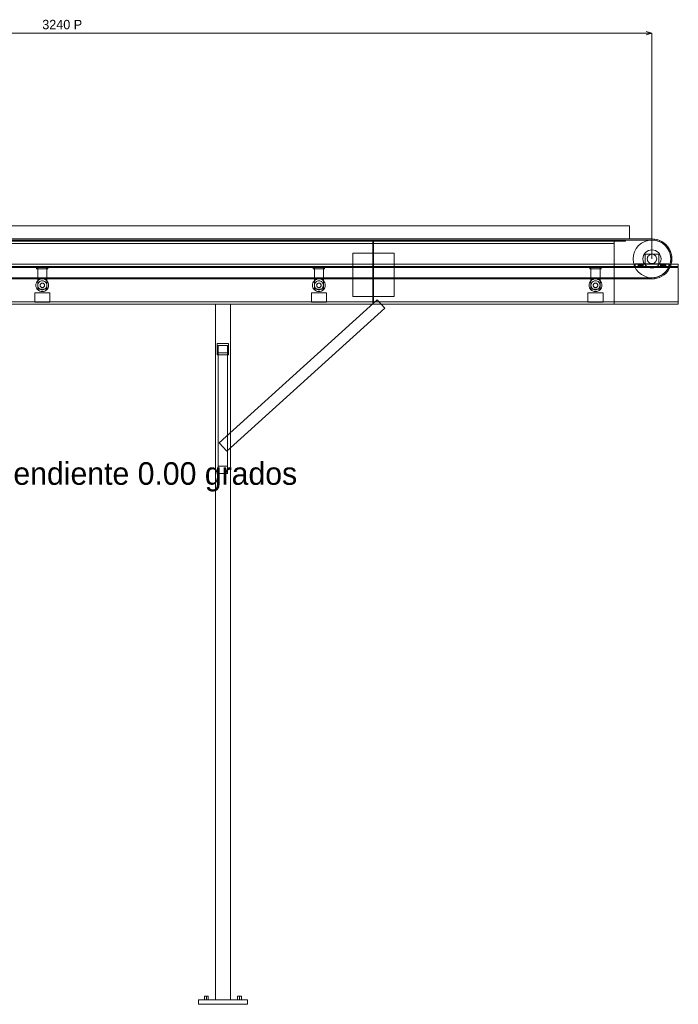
# Model space of a CAD drawing. Header units: millimetres. Extents: x -3490 to 61924, y -72580 to 6847.
# Tile 6 of 256: x 1560 to 3310, y -62480 to -59865. Entities that reach past the tile are written whole.
import ezdxf

# ---------------------------------------------------------------- set-up
doc = ezdxf.new("R2010")
doc.units = ezdxf.units.MM
for name, color, linetype, lineweight in [('COTAS_P', 1, 'Continuous', 0), ('R27_C11_CONJUNTO', 7, 'Continuous', 0), ('TEXTOS', 4, 'Continuous', 0)]:
    doc.layers.add(name, color=color, linetype=linetype, lineweight=lineweight)
doc.dimstyles.new('R19_10', dxfattribs={"dimtxt": 25, "dimasz": 15, "dimexe": 15, "dimexo": 8, "dimgap": 10, "dimtad": 1, "dimtih": 1, "dimtoh": 1, "dimdsep": 46, "dimcen": 0.09, "dimadec": 0, "dimazin": 0, "dimtfac": 1, "dimtdec": 4, "dimtofl": 0, "dimtmove": 0, "dimatfit": 3, "dimfxl": 1, "dimtolj": 1, "dimtzin": 0, "dimarcsym": 0})

# ---------------------------------------------------------------- blocks, each defined once
blk = doc.blocks.new('DIM_R29_72')
at = {"layer": 'COTAS_P'}
for p, q in [((0, -59900), (15, -59895.5)), ((0, -60500), (0, -59900)), ((0, -59900), (3240, -59900)), ((0, -59900), (15, -59904.5)), ((3240, -59900), (3225, -59895.5)), ((3240, -59900), (3225, -59904.5)), ((3240, -60500), (3240, -59900))]:
    blk.add_line(p, q, dxfattribs=at)
blk.add_text('3240 P', height=25, dxfattribs=at).set_placement((1620, -59890))

msp = doc.modelspace()

# ---------------------------------------------------------------- linework, layer by layer
at = {"layer": 'R27_C11_CONJUNTO'}
for p, q in [((60, -60412), (3180, -60412)), ((3180, -60447), (3180, -60412)), ((0, -60447), (3240, -60447)), ((3240, -60447), (0, -60447)), ((0, -60450), (3240, -60450)), ((3240, -60450), (0, -60450)), ((60, -60447), (3180, -60447)), ((70, -60450), (3170, -60450)), ((70, -60453), (3170, -60453)), ((100, -60453), (3140, -60453)), ((100, -60459), (3140, -60459)), ((1300, -60453), (2498, -60453)), ((1300, -60459), (2498, -60459)), ((2498, -60620), (2498, -60453)), ((2498, -60459), (2498, -60453)), ((2500, -60453), (3140, -60453)), ((2500, -60453), (2500, -60620)), ((2500, -60453), (2500, -60459)), ((2500, -60459), (3140, -60459)), ((3140, -60620), (3140, -60453)), ((3140, -60459), (3140, -60453)), ((3170, -60453), (3170, -60450)), ((3198.427, -60472.221), (3204.645, -60464.645)), ((3204.645, -60464.645), (3212.221, -60458.427)), ((3212.221, -60458.427), (3220.866, -60453.806)), ((3220.866, -60453.806), (3230.245, -60450.961)), ((3230.245, -60450.961), (3240, -60450)), ((3240, -60450), (3240, -60447)), ((3240, -60447), (3246.918, -60447.453)), ((3240, -60450), (3249.755, -60450.961)), ((3246.526, -60450.428), (3240, -60450)), ((3246.526, -60450.428), (3246.918, -60447.453)), ((3252.941, -60451.704), (3246.526, -60450.428)), ((3246.918, -60447.453), (3253.717, -60448.806)), ((3249.755, -60450.961), (3259.134, -60453.806)), ((3252.941, -60451.704), (3253.717, -60448.806)), ((3259.134, -60453.806), (3252.941, -60451.704)), ((3253.717, -60448.806), (3260.282, -60451.034)), ((3259.134, -60453.806), (3260.282, -60451.034)), ((3259.134, -60453.806), (3267.779, -60458.427)), ((3265, -60456.699), (3259.134, -60453.806)), ((3260.282, -60451.034), (3266.5, -60454.101)), ((3265, -60456.699), (3266.5, -60454.101)), ((3270.438, -60460.332), (3265, -60456.699)), ((3266.5, -60454.101), (3272.264, -60457.952)), ((3267.779, -60458.427), (3275.355, -60464.645)), ((3270.438, -60460.332), (3272.264, -60457.952)), ((3275.355, -60464.645), (3270.438, -60460.332)), ((3272.264, -60457.952), (3277.477, -60462.523)), ((3275.355, -60464.645), (3277.477, -60462.523)), ((3275.355, -60464.645), (3281.573, -60472.221)), ((3279.668, -60469.562), (3275.355, -60464.645)), ((3277.477, -60462.523), (3282.048, -60467.736)), ((3279.668, -60469.562), (3282.048, -60467.736)), ((3282.048, -60467.736), (3285.899, -60473.5)), ((2445, -60485), (2555, -60485)), ((2445, -60485), (2445, -60600)), ((2555, -60600), (2555, -60485)), ((3190, -60500), (3190.961, -60490.245)), ((3190.961, -60490.245), (3193.806, -60480.866)), ((3193.806, -60480.866), (3198.427, -60472.221)), ((3216.461, -60495.318), (3217.827, -60490.816)), ((3217.827, -60490.816), (3220.045, -60486.666)), ((3220.045, -60486.666), (3223.029, -60483.029)), ((3222, -60487), (3258, -60487)), ((3222, -60487), (3222, -60513)), ((3223.029, -60483.029), (3226.666, -60480.045)), ((3226.666, -60480.045), (3230.816, -60477.827)), ((3228.452, -60495.216), (3229.607, -60493.055)), ((3229.607, -60493.055), (3231.161, -60491.161)), ((3230.816, -60477.827), (3235.318, -60476.461)), ((3231.161, -60491.161), (3233.055, -60489.607)), ((3233.055, -60489.607), (3235.216, -60488.452)), ((3235.216, -60488.452), (3237.561, -60487.74)), ((3235.318, -60476.461), (3240, -60476)), ((3237.561, -60487.74), (3240, -60487.5)), ((3240, -60476), (3244.682, -60476.461)), ((3240, -60487.5), (3242.439, -60487.74)), ((3242.439, -60487.74), (3244.784, -60488.452)), ((3244.682, -60476.461), (3249.184, -60477.827)), ((3244.784, -60488.452), (3246.945, -60489.607)), ((3246.945, -60489.607), (3248.839, -60491.161)), ((3248.839, -60491.161), (3250.393, -60493.055)), ((3249.184, -60477.827), (3253.334, -60480.045)), ((3250.393, -60493.055), (3251.548, -60495.216)), ((3253.334, -60480.045), (3256.971, -60483.029)), ((3256.971, -60483.029), (3259.955, -60486.666)), ((3258, -60513), (3258, -60487)), ((3259.955, -60486.666), (3262.173, -60490.816)), ((3262.173, -60490.816), (3263.539, -60495.318)), ((3283.301, -60475), (3279.668, -60469.562)), ((3281.573, -60472.221), (3286.194, -60480.866)), ((3283.301, -60475), (3285.899, -60473.5)), ((3286.194, -60480.866), (3283.301, -60475)), ((3285.899, -60473.5), (3288.966, -60479.718)), ((3286.194, -60480.866), (3288.966, -60479.718)), ((3286.194, -60480.866), (3289.039, -60490.245)), ((3288.296, -60487.059), (3286.194, -60480.866)), ((3288.296, -60487.059), (3291.194, -60486.283)), ((3289.572, -60493.474), (3288.296, -60487.059)), ((3288.966, -60479.718), (3291.194, -60486.283)), ((3289.039, -60490.245), (3290, -60500)), ((3289.572, -60493.474), (3292.547, -60493.082)), ((3290, -60500), (3289.572, -60493.474)), ((3291.194, -60486.283), (3292.547, -60493.082)), ((3292.547, -60493.082), (3293, -60500)), ((-70, -60514), (3310, -60514)), ((-70, -60520), (3310, -60520)), ((1605, -60520), (1635, -60520)), ((1605, -60520), (1605, -60526)), ((1608, -60520), (1632, -60520)), ((1608, -60520), (1608, -60580)), ((1632, -60580), (1632, -60520)), ((1635, -60526), (1635, -60520)), ((2340, -60520), (2370, -60520)), ((2340, -60520), (2340, -60526)), ((2343, -60520), (2367, -60520)), ((2343, -60520), (2343, -60580)), ((2367, -60580), (2367, -60520)), ((2370, -60526), (2370, -60520)), ((3075, -60520), (3105, -60520)), ((3075, -60520), (3075, -60526)), ((3078, -60520), (3102, -60520)), ((3078, -60520), (3078, -60580)), ((3102, -60580), (3102, -60520)), ((3105, -60526), (3105, -60520)), ((3190.961, -60509.755), (3190, -60500)), ((3193.806, -60519.134), (3190.961, -60509.755)), ((3198.427, -60527.779), (3193.806, -60519.134)), ((3195, -60513), (3285, -60513)), ((3195, -60513), (3195, -60523)), ((3203, -60513.077), (3203, -60513)), ((3203, -60513), (3217, -60513)), ((3203, -60513.304), (3203, -60513.077)), ((3203, -60513.077), (3217, -60513.077)), ((3203, -60513.674), (3203, -60513.304)), ((3203, -60513.304), (3217, -60513.304)), ((3203, -60514.172), (3203, -60513.674)), ((3203, -60513.674), (3217, -60513.674)), ((3203, -60514.778), (3203, -60514.172)), ((3203, -60514.172), (3217, -60514.172)), ((3203, -60515.469), (3203, -60514.778)), ((3203, -60514.778), (3217, -60514.778)), ((3203, -60516.22), (3203, -60515.469)), ((3203, -60515.469), (3217, -60515.469)), ((3203, -60517), (3203, -60516.22)), ((3203, -60516.22), (3217, -60516.22)), ((3203, -60517.78), (3203, -60517)), ((3217, -60517), (3203, -60517)), ((3203, -60517.78), (3203, -60518.531)), ((3203, -60517.78), (3217, -60517.78)), ((3203, -60518.531), (3203, -60519.222)), ((3203, -60518.531), (3217, -60518.531)), ((3203, -60519.222), (3203, -60519.828)), ((3203, -60519.222), (3217, -60519.222)), ((3203, -60519.828), (3203, -60520.326)), ((3203, -60519.828), (3217, -60519.828)), ((3203, -60520.326), (3203, -60520.696)), ((3203, -60520.326), (3217, -60520.326)), ((3203, -60520.696), (3203, -60520.923)), ((3203, -60520.696), (3217, -60520.696)), ((3203, -60520.923), (3203, -60521)), ((3203, -60520.923), (3217, -60520.923)), ((3203, -60521), (3217, -60521)), ((3216, -60500), (3216.461, -60495.318)), ((3216.461, -60504.682), (3216, -60500)), ((3217.827, -60509.184), (3216.461, -60504.682)), ((3217, -60513.077), (3217, -60513)), ((3217, -60513.304), (3217, -60513.077)), ((3217, -60513.674), (3217, -60513.304)), ((3217, -60514.172), (3217, -60513.674)), ((3217, -60514.778), (3217, -60514.172)), ((3217, -60515.469), (3217, -60514.778)), ((3217, -60516.22), (3217, -60515.469)), ((3217, -60517), (3217, -60516.22)), ((3217, -60517), (3217, -60517.78)), ((3217, -60517.78), (3217, -60518.531)), ((3217, -60518.531), (3217, -60519.222)), ((3217, -60519.222), (3217, -60519.828)), ((3217, -60519.828), (3217, -60520.326)), ((3217, -60520.326), (3217, -60520.696)), ((3217, -60520.696), (3217, -60520.923)), ((3217, -60520.923), (3217, -60521)), ((3220.045, -60513.334), (3217.827, -60509.184)), ((3223.029, -60516.971), (3220.045, -60513.334)), ((3222, -60513), (3258, -60513)), ((3226.666, -60519.955), (3223.029, -60516.971)), ((3230.816, -60522.173), (3226.666, -60519.955)), ((3227.5, -60500), (3227.74, -60497.561)), ((3227.74, -60502.439), (3227.5, -60500)), ((3227.74, -60497.561), (3228.452, -60495.216)), ((3228.452, -60504.784), (3227.74, -60502.439)), ((3229.607, -60506.945), (3228.452, -60504.784)), ((3231.161, -60508.839), (3229.607, -60506.945)), ((3233.055, -60510.393), (3231.161, -60508.839)), ((3235.216, -60511.548), (3233.055, -60510.393)), ((3237.561, -60512.26), (3235.216, -60511.548)), ((3240, -60512.5), (3237.561, -60512.26)), ((3242.439, -60512.26), (3240, -60512.5)), ((3244.784, -60511.548), (3242.439, -60512.26)), ((3246.945, -60510.393), (3244.784, -60511.548)), ((3248.839, -60508.839), (3246.945, -60510.393)), ((3250.393, -60506.945), (3248.839, -60508.839)), ((3253.334, -60519.955), (3249.184, -60522.173)), ((3251.548, -60504.784), (3250.393, -60506.945)), ((3251.548, -60495.216), (3252.26, -60497.561)), ((3252.26, -60502.439), (3251.548, -60504.784)), ((3252.26, -60497.561), (3252.5, -60500)), ((3252.5, -60500), (3252.26, -60502.439)), ((3256.971, -60516.971), (3253.334, -60519.955)), ((3259.955, -60513.334), (3256.971, -60516.971)), ((3262.173, -60509.184), (3259.955, -60513.334)), ((3263.539, -60504.682), (3262.173, -60509.184)), ((3263, -60513.077), (3263, -60513)), ((3263, -60513), (3277, -60513)), ((3263, -60513.304), (3263, -60513.077)), ((3263, -60513.077), (3277, -60513.077)), ((3263, -60513.674), (3263, -60513.304)), ((3263, -60513.304), (3277, -60513.304)), ((3263, -60514.172), (3263, -60513.674)), ((3263, -60513.674), (3277, -60513.674)), ((3263, -60514.778), (3263, -60514.172)), ((3263, -60514.172), (3277, -60514.172)), ((3263, -60515.469), (3263, -60514.778)), ((3263, -60514.778), (3277, -60514.778)), ((3263, -60516.22), (3263, -60515.469)), ((3263, -60515.469), (3277, -60515.469)), ((3263, -60517), (3263, -60516.22)), ((3263, -60516.22), (3277, -60516.22)), ((3263, -60517.78), (3263, -60517)), ((3277, -60517), (3263, -60517)), ((3263, -60517.78), (3263, -60518.531)), ((3263, -60517.78), (3277, -60517.78)), ((3263, -60518.531), (3263, -60519.222)), ((3263, -60518.531), (3277, -60518.531)), ((3263, -60519.222), (3263, -60519.828)), ((3263, -60519.222), (3277, -60519.222)), ((3263, -60519.828), (3263, -60520.326)), ((3263, -60519.828), (3277, -60519.828)), ((3263, -60520.326), (3263, -60520.696)), ((3263, -60520.326), (3277, -60520.326)), ((3263, -60520.696), (3263, -60520.923)), ((3263, -60520.696), (3277, -60520.696)), ((3263, -60520.923), (3263, -60521)), ((3263, -60520.923), (3277, -60520.923)), ((3263, -60521), (3277, -60521)), ((3263.539, -60495.318), (3264, -60500)), ((3264, -60500), (3263.539, -60504.682)), ((3277, -60513.077), (3277, -60513)), ((3277, -60513.304), (3277, -60513.077)), ((3277, -60513.674), (3277, -60513.304)), ((3277, -60514.172), (3277, -60513.674)), ((3277, -60514.778), (3277, -60514.172)), ((3277, -60515.469), (3277, -60514.778)), ((3277, -60516.22), (3277, -60515.469)), ((3277, -60517), (3277, -60516.22)), ((3277, -60517), (3277, -60517.78)), ((3277, -60517.78), (3277, -60518.531)), ((3277, -60518.531), (3277, -60519.222)), ((3277, -60519.222), (3277, -60519.828)), ((3277, -60519.828), (3277, -60520.326)), ((3277, -60520.326), (3277, -60520.696)), ((3277, -60520.696), (3277, -60520.923)), ((3277, -60520.923), (3277, -60521)), ((3286.194, -60519.134), (3281.573, -60527.779)), ((3283.301, -60525), (3286.194, -60519.134)), ((3285, -60523), (3285, -60513)), ((3288.966, -60520.282), (3285.899, -60526.5)), ((3289.039, -60509.755), (3286.194, -60519.134)), ((3286.194, -60519.134), (3288.296, -60512.941)), ((3286.194, -60519.134), (3288.966, -60520.282)), ((3288.296, -60512.941), (3289.572, -60506.526)), ((3288.296, -60512.941), (3291.194, -60513.717)), ((3291.194, -60513.717), (3288.966, -60520.282)), ((3290, -60500), (3289.039, -60509.755)), ((3289.572, -60506.526), (3290, -60500)), ((3289.572, -60506.526), (3292.547, -60506.918)), ((3290, -60500), (3293, -60500)), ((3292.547, -60506.918), (3291.194, -60513.717)), ((3293, -60500), (3292.547, -60506.918)), ((3310, -60520), (3310, -60514)), ((-70, -60523), (3310, -60523)), ((1605, -60526), (1635, -60526)), ((2340, -60526), (2370, -60526)), ((3075, -60526), (3105, -60526)), ((3195, -60523), (3285, -60523)), ((3204.645, -60535.355), (3198.427, -60527.779)), ((3212.221, -60541.573), (3204.645, -60535.355)), ((3220.866, -60546.194), (3212.221, -60541.573)), ((3230.245, -60549.039), (3220.866, -60546.194)), ((3235.318, -60523.539), (3230.816, -60522.173)), ((3240, -60524), (3235.318, -60523.539)), ((3244.682, -60523.539), (3240, -60524)), ((3249.184, -60522.173), (3244.682, -60523.539)), ((3259.134, -60546.194), (3249.755, -60549.039)), ((3252.941, -60548.296), (3259.134, -60546.194)), ((3267.779, -60541.573), (3259.134, -60546.194)), ((3259.134, -60546.194), (3265, -60543.301)), ((3259.134, -60546.194), (3260.282, -60548.966)), ((3266.5, -60545.899), (3260.282, -60548.966)), ((3265, -60543.301), (3270.438, -60539.668)), ((3265, -60543.301), (3266.5, -60545.899)), ((3272.264, -60542.048), (3266.5, -60545.899)), ((3275.355, -60535.355), (3267.779, -60541.573)), ((3270.438, -60539.668), (3275.355, -60535.355)), ((3270.438, -60539.668), (3272.264, -60542.048)), ((3277.477, -60537.477), (3272.264, -60542.048)), ((3281.573, -60527.779), (3275.355, -60535.355)), ((3275.355, -60535.355), (3279.668, -60530.438)), ((3275.355, -60535.355), (3277.477, -60537.477)), ((3282.048, -60532.264), (3277.477, -60537.477)), ((3279.668, -60530.438), (3283.301, -60525)), ((3279.668, -60530.438), (3282.048, -60532.264)), ((3285.899, -60526.5), (3282.048, -60532.264)), ((3283.301, -60525), (3285.899, -60526.5)), ((3310, -60620), (3310, -60523)), ((0, -60550), (3240, -60550)), ((3240, -60550), (0, -60550)), ((0, -60553), (3240, -60553)), ((3240, -60553), (0, -60553)), ((1603, -60570), (1603.327, -60566.683)), ((1603.327, -60573.317), (1603, -60570)), ((1603.327, -60566.683), (1604.294, -60563.494)), ((1604.294, -60576.506), (1603.327, -60573.317)), ((1604.294, -60563.494), (1605.865, -60560.555)), ((1605.865, -60560.555), (1607.979, -60557.979)), ((1607.979, -60557.979), (1610.555, -60555.865)), ((1608, -60570), (1608.231, -60567.659)), ((1608.231, -60572.341), (1608, -60570)), ((1608.231, -60567.659), (1608.913, -60565.408)), ((1608.913, -60574.592), (1608.231, -60572.341)), ((1608.913, -60565.408), (1610.022, -60563.333)), ((1610.022, -60563.333), (1611.515, -60561.515)), ((1610.555, -60555.865), (1613.494, -60554.294)), ((1611.515, -60561.515), (1613.333, -60560.022)), ((1613.333, -60560.022), (1615.408, -60558.913)), ((1613.494, -60554.294), (1616.683, -60553.327)), ((1614, -60570), (1614.115, -60568.829)), ((1614.115, -60571.171), (1614, -60570)), ((1614.115, -60568.829), (1614.457, -60567.704)), ((1614.457, -60572.296), (1614.115, -60571.171)), ((1614.457, -60567.704), (1615.011, -60566.667)), ((1615.011, -60573.333), (1614.457, -60572.296)), ((1615.011, -60566.667), (1615.757, -60565.757)), ((1615.757, -60574.243), (1615.011, -60573.333)), ((1615.408, -60558.913), (1617.659, -60558.231)), ((1615.757, -60565.757), (1616.667, -60565.011)), ((1616.667, -60565.011), (1617.704, -60564.457)), ((1616.683, -60553.327), (1620, -60553)), ((1617.659, -60558.231), (1620, -60558)), ((1617.704, -60564.457), (1618.829, -60564.115)), ((1618.829, -60564.115), (1620, -60564)), ((1620, -60553), (1623.317, -60553.327)), ((1620, -60558), (1622.341, -60558.231)), ((1620, -60564), (1621.171, -60564.115)), ((1621.171, -60564.115), (1622.296, -60564.457)), ((1622.296, -60564.457), (1623.333, -60565.011)), ((1622.341, -60558.231), (1624.592, -60558.913)), ((1623.317, -60553.327), (1626.506, -60554.294)), ((1623.333, -60565.011), (1624.243, -60565.757)), ((1624.243, -60565.757), (1624.989, -60566.667)), ((1624.989, -60573.333), (1624.243, -60574.243)), ((1624.592, -60558.913), (1626.667, -60560.022)), ((1624.989, -60566.667), (1625.543, -60567.704)), ((1625.543, -60572.296), (1624.989, -60573.333)), ((1625.543, -60567.704), (1625.885, -60568.829)), ((1625.885, -60571.171), (1625.543, -60572.296)), ((1625.885, -60568.829), (1626, -60570)), ((1626, -60570), (1625.885, -60571.171)), ((1626.506, -60554.294), (1629.445, -60555.865)), ((1626.667, -60560.022), (1628.485, -60561.515)), ((1628.485, -60561.515), (1629.978, -60563.333)), ((1629.445, -60555.865), (1632.021, -60557.979)), ((1629.978, -60563.333), (1631.087, -60565.408)), ((1631.087, -60565.408), (1631.769, -60567.659)), ((1631.769, -60572.341), (1631.087, -60574.592)), ((1631.769, -60567.659), (1632, -60570)), ((1632, -60570), (1631.769, -60572.341)), ((1632.021, -60557.979), (1634.135, -60560.555)), ((1634.135, -60560.555), (1635.706, -60563.494)), ((1635.706, -60563.494), (1636.673, -60566.683)), ((1636.673, -60573.317), (1635.706, -60576.506)), ((1636.673, -60566.683), (1637, -60570)), ((1637, -60570), (1636.673, -60573.317)), ((2338, -60570), (2338.327, -60566.683)), ((2338.327, -60573.317), (2338, -60570)), ((2338.327, -60566.683), (2339.294, -60563.494)), ((2339.294, -60576.506), (2338.327, -60573.317)), ((2339.294, -60563.494), (2340.865, -60560.555)), ((2340.865, -60560.555), (2342.979, -60557.979)), ((2342.979, -60557.979), (2345.555, -60555.865)), ((2343, -60570), (2343.231, -60567.659)), ((2343.231, -60572.341), (2343, -60570)), ((2343.231, -60567.659), (2343.913, -60565.408)), ((2343.913, -60574.592), (2343.231, -60572.341)), ((2343.913, -60565.408), (2345.022, -60563.333)), ((2345.022, -60563.333), (2346.515, -60561.515)), ((2345.555, -60555.865), (2348.494, -60554.294)), ((2346.515, -60561.515), (2348.333, -60560.022)), ((2348.333, -60560.022), (2350.408, -60558.913)), ((2348.494, -60554.294), (2351.683, -60553.327)), ((2349, -60570), (2349.115, -60568.829)), ((2349.115, -60571.171), (2349, -60570)), ((2349.115, -60568.829), (2349.457, -60567.704)), ((2349.457, -60572.296), (2349.115, -60571.171)), ((2349.457, -60567.704), (2350.011, -60566.667)), ((2350.011, -60573.333), (2349.457, -60572.296)), ((2350.011, -60566.667), (2350.757, -60565.757)), ((2350.757, -60574.243), (2350.011, -60573.333)), ((2350.408, -60558.913), (2352.659, -60558.231)), ((2350.757, -60565.757), (2351.667, -60565.011)), ((2351.667, -60565.011), (2352.704, -60564.457)), ((2351.683, -60553.327), (2355, -60553)), ((2352.659, -60558.231), (2355, -60558)), ((2352.704, -60564.457), (2353.829, -60564.115)), ((2353.829, -60564.115), (2355, -60564)), ((2355, -60553), (2358.317, -60553.327)), ((2355, -60558), (2357.341, -60558.231)), ((2355, -60564), (2356.171, -60564.115)), ((2356.171, -60564.115), (2357.296, -60564.457)), ((2357.296, -60564.457), (2358.333, -60565.011)), ((2357.341, -60558.231), (2359.592, -60558.913)), ((2358.317, -60553.327), (2361.506, -60554.294)), ((2358.333, -60565.011), (2359.243, -60565.757)), ((2359.243, -60565.757), (2359.989, -60566.667)), ((2359.989, -60573.333), (2359.243, -60574.243)), ((2359.592, -60558.913), (2361.667, -60560.022)), ((2359.989, -60566.667), (2360.543, -60567.704)), ((2360.543, -60572.296), (2359.989, -60573.333)), ((2360.543, -60567.704), (2360.885, -60568.829)), ((2360.885, -60571.171), (2360.543, -60572.296)), ((2360.885, -60568.829), (2361, -60570)), ((2361, -60570), (2360.885, -60571.171)), ((2361.506, -60554.294), (2364.445, -60555.865)), ((2361.667, -60560.022), (2363.485, -60561.515)), ((2363.485, -60561.515), (2364.978, -60563.333)), ((2364.445, -60555.865), (2367.021, -60557.979)), ((2364.978, -60563.333), (2366.087, -60565.408)), ((2366.087, -60565.408), (2366.769, -60567.659)), ((2366.769, -60572.341), (2366.087, -60574.592)), ((2366.769, -60567.659), (2367, -60570)), ((2367, -60570), (2366.769, -60572.341)), ((2367.021, -60557.979), (2369.135, -60560.555)), ((2369.135, -60560.555), (2370.706, -60563.494)), ((2370.706, -60563.494), (2371.673, -60566.683)), ((2371.673, -60573.317), (2370.706, -60576.506)), ((2371.673, -60566.683), (2372, -60570)), ((2372, -60570), (2371.673, -60573.317)), ((3073, -60570), (3073.327, -60566.683)), ((3073.327, -60573.317), (3073, -60570)), ((3073.327, -60566.683), (3074.294, -60563.494)), ((3074.294, -60576.506), (3073.327, -60573.317)), ((3074.294, -60563.494), (3075.865, -60560.555)), ((3075.865, -60560.555), (3077.979, -60557.979)), ((3077.979, -60557.979), (3080.555, -60555.865)), ((3078, -60570), (3078.231, -60567.659)), ((3078.231, -60572.341), (3078, -60570)), ((3078.231, -60567.659), (3078.913, -60565.408)), ((3078.913, -60574.592), (3078.231, -60572.341)), ((3078.913, -60565.408), (3080.022, -60563.333)), ((3080.022, -60563.333), (3081.515, -60561.515)), ((3080.555, -60555.865), (3083.494, -60554.294)), ((3081.515, -60561.515), (3083.333, -60560.022)), ((3083.333, -60560.022), (3085.408, -60558.913)), ((3083.494, -60554.294), (3086.683, -60553.327)), ((3084, -60570), (3084.115, -60568.829)), ((3084.115, -60571.171), (3084, -60570)), ((3084.115, -60568.829), (3084.457, -60567.704)), ((3084.457, -60572.296), (3084.115, -60571.171)), ((3084.457, -60567.704), (3085.011, -60566.667)), ((3085.011, -60573.333), (3084.457, -60572.296)), ((3085.011, -60566.667), (3085.757, -60565.757)), ((3085.757, -60574.243), (3085.011, -60573.333)), ((3085.408, -60558.913), (3087.659, -60558.231)), ((3085.757, -60565.757), (3086.667, -60565.011)), ((3086.667, -60565.011), (3087.704, -60564.457)), ((3086.683, -60553.327), (3090, -60553)), ((3087.659, -60558.231), (3090, -60558)), ((3087.704, -60564.457), (3088.829, -60564.115)), ((3088.829, -60564.115), (3090, -60564)), ((3090, -60553), (3093.317, -60553.327)), ((3090, -60558), (3092.341, -60558.231)), ((3090, -60564), (3091.171, -60564.115)), ((3091.171, -60564.115), (3092.296, -60564.457)), ((3092.296, -60564.457), (3093.333, -60565.011)), ((3092.341, -60558.231), (3094.592, -60558.913)), ((3093.317, -60553.327), (3096.506, -60554.294)), ((3093.333, -60565.011), (3094.243, -60565.757)), ((3094.243, -60565.757), (3094.989, -60566.667)), ((3094.989, -60573.333), (3094.243, -60574.243)), ((3094.592, -60558.913), (3096.667, -60560.022)), ((3094.989, -60566.667), (3095.543, -60567.704)), ((3095.543, -60572.296), (3094.989, -60573.333)), ((3095.543, -60567.704), (3095.885, -60568.829)), ((3095.885, -60571.171), (3095.543, -60572.296)), ((3095.885, -60568.829), (3096, -60570)), ((3096, -60570), (3095.885, -60571.171)), ((3096.506, -60554.294), (3099.445, -60555.865)), ((3096.667, -60560.022), (3098.485, -60561.515)), ((3098.485, -60561.515), (3099.978, -60563.333)), ((3099.445, -60555.865), (3102.021, -60557.979)), ((3099.978, -60563.333), (3101.087, -60565.408)), ((3101.087, -60565.408), (3101.769, -60567.659)), ((3101.769, -60572.341), (3101.087, -60574.592)), ((3101.769, -60567.659), (3102, -60570)), ((3102, -60570), (3101.769, -60572.341)), ((3102.021, -60557.979), (3104.135, -60560.555)), ((3104.135, -60560.555), (3105.706, -60563.494)), ((3105.706, -60563.494), (3106.673, -60566.683)), ((3106.673, -60573.317), (3105.706, -60576.506)), ((3106.673, -60566.683), (3107, -60570)), ((3107, -60570), (3106.673, -60573.317)), ((3240, -60550), (3230.245, -60549.039)), ((3249.755, -60549.039), (3240, -60550)), ((3240, -60550), (3246.526, -60549.572)), ((3240, -60553), (3240, -60550)), ((3246.918, -60552.547), (3240, -60553)), ((3246.526, -60549.572), (3252.941, -60548.296)), ((3246.526, -60549.572), (3246.918, -60552.547)), ((3253.717, -60551.194), (3246.918, -60552.547)), ((3252.941, -60548.296), (3253.717, -60551.194)), ((3260.282, -60548.966), (3253.717, -60551.194)), ((1600, -60590), (1640, -60590)), ((1600, -60590), (1600, -60615)), ((1605.865, -60579.445), (1604.294, -60576.506)), ((1607.979, -60582.021), (1605.865, -60579.445)), ((1610.555, -60584.135), (1607.979, -60582.021)), ((1608, -60580), (1632, -60580)), ((1610.022, -60576.667), (1608.913, -60574.592)), ((1611.515, -60578.485), (1610.022, -60576.667)), ((1613.494, -60585.706), (1610.555, -60584.135)), ((1613.333, -60579.978), (1611.515, -60578.485)), ((1615.408, -60581.087), (1613.333, -60579.978)), ((1616.683, -60586.673), (1613.494, -60585.706)), ((1617.659, -60581.769), (1615.408, -60581.087)), ((1616.667, -60574.989), (1615.757, -60574.243)), ((1617.704, -60575.543), (1616.667, -60574.989)), ((1620, -60587), (1616.683, -60586.673)), ((1620, -60582), (1617.659, -60581.769)), ((1618.829, -60575.885), (1617.704, -60575.543)), ((1620, -60576), (1618.829, -60575.885)), ((1621.171, -60575.885), (1620, -60576)), ((1622.341, -60581.769), (1620, -60582)), ((1623.317, -60586.673), (1620, -60587)), ((1622.296, -60575.543), (1621.171, -60575.885)), ((1623.333, -60574.989), (1622.296, -60575.543)), ((1624.592, -60581.087), (1622.341, -60581.769)), ((1626.506, -60585.706), (1623.317, -60586.673)), ((1624.243, -60574.243), (1623.333, -60574.989)), ((1626.667, -60579.978), (1624.592, -60581.087)), ((1629.445, -60584.135), (1626.506, -60585.706)), ((1628.485, -60578.485), (1626.667, -60579.978)), ((1629.978, -60576.667), (1628.485, -60578.485)), ((1632.021, -60582.021), (1629.445, -60584.135)), ((1631.087, -60574.592), (1629.978, -60576.667)), ((1634.135, -60579.445), (1632.021, -60582.021)), ((1635.706, -60576.506), (1634.135, -60579.445)), ((1640, -60615), (1640, -60590)), ((2335, -60590), (2375, -60590)), ((2335, -60590), (2335, -60615)), ((2340.865, -60579.445), (2339.294, -60576.506)), ((2342.979, -60582.021), (2340.865, -60579.445)), ((2345.555, -60584.135), (2342.979, -60582.021)), ((2343, -60580), (2367, -60580)), ((2345.022, -60576.667), (2343.913, -60574.592)), ((2346.515, -60578.485), (2345.022, -60576.667)), ((2348.494, -60585.706), (2345.555, -60584.135)), ((2348.333, -60579.978), (2346.515, -60578.485)), ((2350.408, -60581.087), (2348.333, -60579.978)), ((2351.683, -60586.673), (2348.494, -60585.706)), ((2352.659, -60581.769), (2350.408, -60581.087)), ((2351.667, -60574.989), (2350.757, -60574.243)), ((2352.704, -60575.543), (2351.667, -60574.989)), ((2355, -60587), (2351.683, -60586.673)), ((2355, -60582), (2352.659, -60581.769)), ((2353.829, -60575.885), (2352.704, -60575.543)), ((2355, -60576), (2353.829, -60575.885)), ((2356.171, -60575.885), (2355, -60576)), ((2357.341, -60581.769), (2355, -60582)), ((2358.317, -60586.673), (2355, -60587)), ((2357.296, -60575.543), (2356.171, -60575.885)), ((2358.333, -60574.989), (2357.296, -60575.543)), ((2359.592, -60581.087), (2357.341, -60581.769)), ((2361.506, -60585.706), (2358.317, -60586.673)), ((2359.243, -60574.243), (2358.333, -60574.989)), ((2361.667, -60579.978), (2359.592, -60581.087)), ((2364.445, -60584.135), (2361.506, -60585.706)), ((2363.485, -60578.485), (2361.667, -60579.978)), ((2364.978, -60576.667), (2363.485, -60578.485)), ((2367.021, -60582.021), (2364.445, -60584.135)), ((2366.087, -60574.592), (2364.978, -60576.667)), ((2369.135, -60579.445), (2367.021, -60582.021)), ((2370.706, -60576.506), (2369.135, -60579.445)), ((2375, -60615), (2375, -60590)), ((3070, -60590), (3110, -60590)), ((3070, -60590), (3070, -60615)), ((3075.865, -60579.445), (3074.294, -60576.506)), ((3077.979, -60582.021), (3075.865, -60579.445)), ((3080.555, -60584.135), (3077.979, -60582.021)), ((3078, -60580), (3102, -60580)), ((3080.022, -60576.667), (3078.913, -60574.592)), ((3081.515, -60578.485), (3080.022, -60576.667)), ((3083.494, -60585.706), (3080.555, -60584.135)), ((3083.333, -60579.978), (3081.515, -60578.485)), ((3085.408, -60581.087), (3083.333, -60579.978)), ((3086.683, -60586.673), (3083.494, -60585.706)), ((3087.659, -60581.769), (3085.408, -60581.087)), ((3086.667, -60574.989), (3085.757, -60574.243)), ((3087.704, -60575.543), (3086.667, -60574.989)), ((3090, -60587), (3086.683, -60586.673)), ((3090, -60582), (3087.659, -60581.769)), ((3088.829, -60575.885), (3087.704, -60575.543)), ((3090, -60576), (3088.829, -60575.885)), ((3091.171, -60575.885), (3090, -60576)), ((3092.341, -60581.769), (3090, -60582)), ((3093.317, -60586.673), (3090, -60587)), ((3092.296, -60575.543), (3091.171, -60575.885)), ((3093.333, -60574.989), (3092.296, -60575.543)), ((3094.592, -60581.087), (3092.341, -60581.769)), ((3096.506, -60585.706), (3093.317, -60586.673)), ((3094.243, -60574.243), (3093.333, -60574.989)), ((3096.667, -60579.978), (3094.592, -60581.087)), ((3099.445, -60584.135), (3096.506, -60585.706)), ((3098.485, -60578.485), (3096.667, -60579.978)), ((3099.978, -60576.667), (3098.485, -60578.485)), ((3102.021, -60582.021), (3099.445, -60584.135)), ((3101.087, -60574.592), (3099.978, -60576.667)), ((3104.135, -60579.445), (3102.021, -60582.021)), ((3105.706, -60576.506), (3104.135, -60579.445)), ((3110, -60615), (3110, -60590)), ((-70, -60614), (3310, -60614)), ((-70, -60620), (3310, -60620)), ((1300, -60620), (2498, -60620)), ((1600, -60615), (1640, -60615)), ((2080, -60620), (2120, -60620)), ((2080, -62468), (2080, -60620)), ((2089.936, -60988.877), (2509.936, -60608.877)), ((2120, -62468), (2120, -60620)), ((2335, -60615), (2375, -60615)), ((2445, -60600), (2555, -60600)), ((2500, -60620), (3140, -60620)), ((2509.936, -60608.877), (2530.064, -60631.123)), ((3070, -60615), (3110, -60615)), ((3310, -60620), (3310, -60614)), ((2110.064, -61011.123), (2530.064, -60631.123)), ((2085, -60725), (2085, -60755)), ((2115, -60725), (2085, -60725)), ((2087.5, -60730.146), (2112.5, -60730.146)), ((2087.5, -60749.854), (2087.5, -60730.146)), ((2087.5, -60730.146), (2087.5, -61050.146)), ((2112.5, -60730.146), (2112.5, -60749.854)), ((2112.5, -61050.146), (2112.5, -60730.146)), ((2115, -60755), (2115, -60725)), ((2085, -60755), (2115, -60755)), ((2112.5, -60749.854), (2087.5, -60749.854)), ((2087.5, -61069.854), (2087.5, -60749.854)), ((2112.5, -61069.854), (2112.5, -60749.854)), ((2089.936, -60988.877), (2110.064, -61011.123)), ((2087.5, -61050.146), (2087.5, -61069.854)), ((2112.5, -61050.146), (2087.5, -61050.146)), ((2087.5, -61069.854), (2112.5, -61069.854)), ((2112.5, -61069.854), (2112.5, -61050.146)), ((2035, -62468), (2165, -62468)), ((2035, -62480), (2035, -62468)), ((2035, -62480), (2165, -62480)), ((2056, -62458), (2050.804, -62458)), ((2050.804, -62468), (2050.804, -62458)), ((2050.804, -62468), (2056, -62468)), ((2056, -62458), (2061.196, -62458)), ((2056, -62458), (2056, -62468)), ((2056, -62468), (2061.196, -62468)), ((2061.196, -62468), (2061.196, -62458)), ((2080, -62468), (2120, -62468)), ((2144, -62458), (2138.804, -62458)), ((2138.804, -62468), (2138.804, -62458)), ((2138.804, -62468), (2144, -62468)), ((2144, -62458), (2149.196, -62458)), ((2144, -62458), (2144, -62468)), ((2144, -62468), (2149.196, -62468)), ((2149.196, -62468), (2149.196, -62458)), ((2165, -62480), (2165, -62468))]:
    msp.add_line(p, q, dxfattribs=at)

# ---------------------------------------------------------------- texts
at = {"layer": 'TEXTOS'}
msp.add_text('Banda 300 / bastidor 450 / tambores100 / pendiente 0.00 grados', height=60, dxfattribs=at).set_placement((0, -61100))

# ---------------------------------------------------------------- dimensions: what is measured, and where the dimension line sits
at = {"layer": 'COTAS_P'}
dim = msp.add_aligned_dim(p1=(0, -60500), p2=(3240, -60500), distance=600, text='<> P', dimstyle='R19_10', dxfattribs=at)
dim.commit()
dim.dimension.update_dxf_attribs({"geometry": 'DIM_R29_72', "text_midpoint": (1620, -59900)})

doc.saveas('drawing.dxf')
